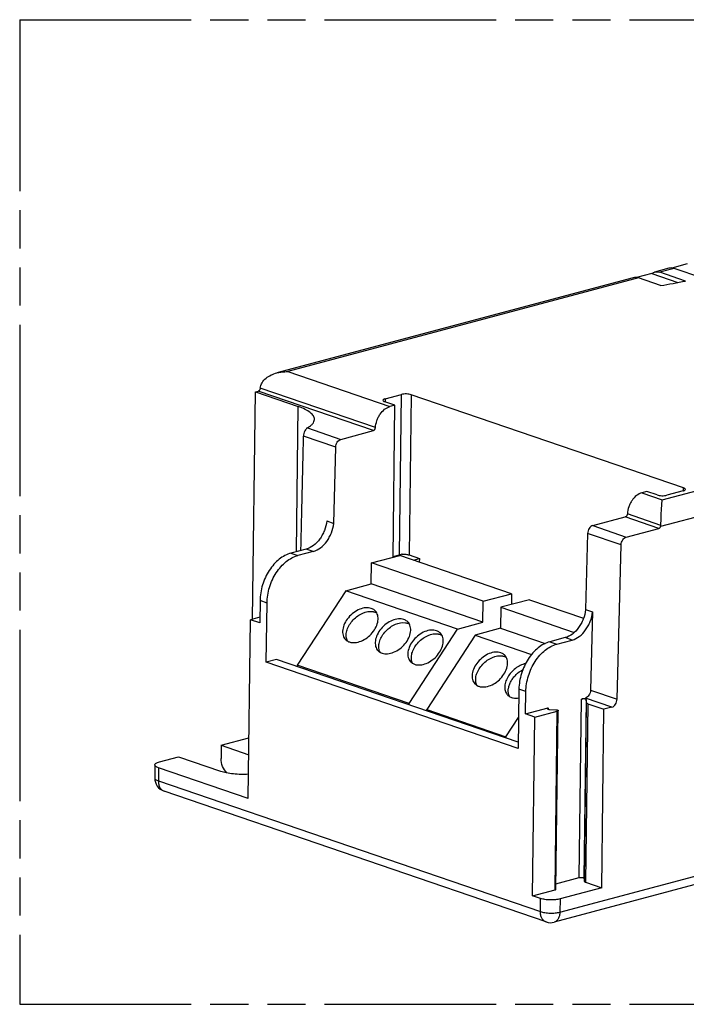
# Model space of a CAD drawing. Header units: millimetres. Extents: x 0 to 210, y 0 to 297.
# Tile 4 of 7: x 50 to 84, y 208 to 258. Entities that reach past the tile are written whole.
import ezdxf

# ---------------------------------------------------------------- set-up
doc = ezdxf.new("R2010")
doc.units = ezdxf.units.MM
doc.header["$LTSCALE"] = 19.36
doc.linetypes.add('PHANTOM', pattern=[0.8, 0.45, -0.05, 0.1, -0.05, 0.1, -0.05])
doc.layers.get('0').update_dxf_attribs({"linetype": 'CONTINUOUS'})
doc.layers.add('DEFAULT_3', color=7, linetype='PHANTOM')

msp = doc.modelspace()

# ---------------------------------------------------------------- linework, layer by layer
at = {"color": 9, "linetype": 'Continuous'}
for p, q in [((139.12296, 247.00469), (82.68601, 231.94007)), ((83.36389, 245.0451), (82.64198, 244.8524)), ((81.55912, 244.56336), (63.74185, 239.80742)), ((63.74185, 239.80742), (68.93278, 238.03117)), ((68.09656, 236.81095), (62.24299, 238.81395)), ((68.20108, 236.96338), (62.3488, 238.96594)), ((69.41374, 230.51182), (69.51776, 238.64861)), ((70.01224, 238.63645), (69.90823, 230.49965)), ((64.18745, 230.66633), (64.28161, 238.03219)), ((68.69272, 238.42838), (68.6908, 238.27834)), ((82.7694, 233.2965), (100.58667, 238.05244)), ((66.18005, 235.97284), (64.54765, 236.53143)), ((64.74048, 236.95155), (66.44203, 236.36931)), ((81.7281, 233.65282), (82.7694, 233.2965)), ((83.84695, 233.75173), (83.84887, 233.90178)), ((82.69907, 232.0025), (80.99641, 232.58513)), ((82.59584, 231.84953), (80.89188, 232.4326)), ((80.67933, 231.01142), (78.9752, 231.59455)), ((79.23735, 231.99096), (80.9413, 231.40789)), ((63.90915, 230.59204), (64.26413, 230.47057)), ((65.04232, 230.67829), (64.68733, 230.79976)), ((77.56756, 212.36172), (143.57057, 229.9798)), ((62.6916, 228.05675), (62.33661, 228.17822)), ((77.05822, 226.09264), (77.41208, 225.97156)), ((78.19026, 226.17927), (77.8364, 226.30036)), ((75.83954, 223.55773), (75.48628, 223.67861)), ((79.12263, 223.63072), (80.47397, 223.16831)), ((78.90345, 223.15095), (78.78749, 214.08042)), ((80.21199, 222.77185), (78.86066, 223.23425)), ((76.97221, 222.73017), (76.97142, 222.66817)), ((78.81142, 213.91711), (78.92737, 222.98764)), ((78.98502, 222.94483), (78.86907, 213.87431)), ((57.1809, 219.69349), (57.17238, 219.02654)), ((57.17238, 219.02654), (76.57859, 212.38605)), ((76.57859, 212.38605), (76.58711, 213.053)), ((77.57608, 213.02867), (77.56756, 212.36172))]:
    msp.add_line(p, q, dxfattribs=at)
at = {"color": 7, "linetype": 'Continuous'}
for p, q in [((83.09921, 245.05822), (82.37731, 244.86552)), ((84.03429, 245.27433), (83.26002, 245.06765)), ((84.7708, 244.56368), (83.36389, 245.0451)), ((81.29444, 244.57647), (63.1899, 239.74386)), ((82.22952, 244.79258), (81.45525, 244.58591)), ((82.68653, 244.17757), (81.55912, 244.56336)), ((82.22952, 244.79258), (83.56331, 244.33618)), ((83.94427, 244.40678), (82.64198, 244.8524)), ((61.95725, 227.23536), (62.10479, 238.77706)), ((62.10479, 238.77706), (62.24299, 238.81395)), ((62.10479, 238.77706), (64.28161, 238.03219)), ((68.69272, 238.42838), (69.51776, 238.64861)), ((83.84887, 233.90178), (70.01224, 238.63645)), ((69.19221, 238.10042), (68.67156, 238.27858)), ((69.19221, 238.10042), (68.93278, 238.03117)), ((69.09358, 230.38476), (69.19221, 238.10042)), ((66.44203, 236.36931), (68.09656, 236.81095)), ((66.07873, 232.10325), (66.18005, 235.97284)), ((81.98753, 233.72207), (81.7281, 233.65282)), ((82.50819, 233.54391), (81.98753, 233.72207)), ((83.82771, 233.75198), (83.00267, 233.53175)), ((65.72375, 232.22472), (66.07873, 232.10325)), ((79.23735, 231.99096), (80.89188, 232.4326)), ((78.97537, 231.59449), (78.87405, 227.7249)), ((80.9413, 231.40789), (82.59584, 231.84953)), ((80.47397, 223.16831), (80.67933, 231.01142)), ((64.68733, 230.79976), (63.90915, 230.59204)), ((65.04232, 230.67829), (64.26413, 230.47057)), ((69.09412, 230.4265), (69.41374, 230.51182)), ((67.9794, 229.02387), (67.99304, 230.09099)), ((67.99304, 230.09099), (69.43686, 230.47639)), ((73.67291, 228.14743), (67.99304, 230.09099)), ((75.11673, 228.53283), (69.43686, 230.47639)), ((69.90823, 230.49965), (70.42888, 230.3215)), ((70.12588, 230.24062), (70.42888, 230.3215)), ((70.42888, 230.3215), (70.42654, 230.13774)), ((66.69028, 228.67977), (67.9794, 229.02387)), ((73.65927, 227.08031), (67.9794, 229.02387)), ((143.27777, 229.46544), (77.27476, 211.84737)), ((66.69028, 228.67977), (64.22666, 224.89819)), ((72.37015, 226.73621), (66.69028, 228.67977)), ((73.67291, 228.14743), (75.11673, 228.53283)), ((75.11673, 228.53283), (75.1097, 227.98317)), ((62.33662, 228.17819), (62.32212, 227.04445)), ((62.65324, 225.05552), (62.6916, 228.05656)), ((73.65927, 227.08031), (73.67291, 228.14743)), ((76.01604, 228.2251), (74.57222, 227.8397)), ((76.01604, 228.2251), (78.76795, 227.28344)), ((74.57222, 227.8397), (74.55858, 226.77258)), ((74.57222, 227.8397), (78.2997, 226.56422)), ((78.87309, 227.72523), (79.22667, 227.60423)), ((79.22667, 227.60423), (79.12263, 223.63072)), ((61.73285, 218.13588), (61.8488, 227.20641)), ((62.32582, 227.33374), (61.8488, 227.20641)), ((62.32212, 227.04445), (61.8488, 227.20641)), ((72.37015, 226.73621), (73.65927, 227.08031)), ((69.90653, 222.95463), (72.37015, 226.73621)), ((74.55858, 226.77258), (73.26946, 226.42848)), ((74.55858, 226.77258), (76.817, 225.99979)), ((73.26946, 226.42848), (70.80584, 222.6469)), ((73.26946, 226.42848), (76.13256, 225.44877)), ((77.83763, 226.29994), (77.05945, 226.09222)), ((77.41198, 225.97153), (78.19026, 226.17927)), ((75.4484, 220.67722), (62.65323, 225.05552)), ((63.16888, 225.19316), (62.65324, 225.05552)), ((75.45255, 220.98988), (63.16888, 225.19316)), ((64.22666, 224.89819), (64.22581, 224.83149)), ((69.90653, 222.95463), (64.22666, 224.89819)), ((75.48692, 223.67836), (75.44855, 220.67717)), ((75.82505, 222.42396), (75.83954, 223.55758)), ((78.55379, 214.11277), (78.66975, 223.18329)), ((78.67138, 223.18373), (78.86066, 223.23425)), ((78.92737, 222.98764), (78.90345, 223.15095)), ((69.90568, 222.88793), (69.90653, 222.95463)), ((70.80499, 222.5802), (70.80584, 222.6469)), ((70.80584, 222.6469), (74.82908, 221.27021)), ((75.82505, 222.42396), (76.97221, 222.73017)), ((76.29837, 222.262), (77.4363, 222.56575)), ((77.04543, 222.65604), (77.36011, 222.6399)), ((77.32035, 213.49522), (77.4363, 222.56575)), ((77.36527, 213.52571), (77.48122, 222.59624)), ((78.98502, 222.94483), (79.80671, 222.66367)), ((79.69076, 213.59314), (79.80671, 222.66367)), ((80.21199, 222.77185), (79.80671, 222.66367)), ((74.82908, 221.27021), (75.46869, 222.25199)), ((76.29837, 222.262), (75.82505, 222.42396)), ((76.18242, 213.19147), (76.29837, 222.262)), ((60.36868, 220.8327), (61.77211, 221.20732)), ((74.82908, 221.27021), (74.82823, 221.20352)), ((60.36868, 220.8327), (60.36016, 220.16575)), ((60.36868, 220.8327), (61.76123, 220.35619)), ((57.22323, 219.99309), (58.20296, 220.25461)), ((58.20296, 220.25461), (60.33291, 219.52577)), ((56.99661, 219.84007), (56.98808, 219.17312)), ((61.73285, 218.13588), (57.1809, 219.69349)), ((76.86761, 211.86139), (57.4614, 218.50188)), ((77.36873, 213.79644), (78.55378, 214.11276)), ((78.78739, 214.08112), (78.81142, 213.91711)), ((79.69076, 213.59314), (77.57608, 213.02867)), ((78.86907, 213.87431), (79.69076, 213.59314)), ((76.18242, 213.19147), (77.32048, 213.49526)), ((76.58711, 213.053), (76.18242, 213.19147))]:
    msp.add_line(p, q, dxfattribs=at)
for centre, radius, start, end in [((56.98465, 388.77909), 146.86792, 280.0786569, 280.5774063), ((69.62601, 229.5712), 0.96553, 94.105083, 97.180024), ((77.0659, 223.03952), 0.38403, 262.242875, 266.943607), ((57.68805, 219.1642), 0.70003, 179.269115, 251.108506), ((77.09423, 212.52362), 0.69994, 251.1083, 284.947)]:
    msp.add_arc(centre, radius, start, end, dxfattribs=at)
msp.add_ellipse((61.5085, 199.23854), major_axis=(4.44124, 169.93038), ratio=0.01244494, start_param=-1.38409807, end_param=-1.34921034, dxfattribs=at)
for points, knots in [([(83.36389, 245.0451), (83.32053, 245.05994), (83.2318, 245.07845), (83.14123, 245.06944), (83.09921, 245.05822)], [0, 0, 0, 0, 0.51310164, 1, 1, 1, 1]), ([(81.55912, 244.56336), (81.51576, 244.57819), (81.42703, 244.59671), (81.33646, 244.5877), (81.29444, 244.57648)], [0, 0, 0, 0, 0.51310164, 1, 1, 1, 1]), ([(82.22952, 244.79258), (82.24073, 244.80107), (82.28617, 244.83232), (82.33763, 244.85493), (82.37731, 244.86552)], [0, 0, 0, 0, 0.25508118, 1, 1, 1, 1]), ([(82.37731, 244.86552), (82.41932, 244.87674), (82.50989, 244.88575), (82.59862, 244.86724), (82.64198, 244.8524)], [0, 0, 0, 0, 0.48689836, 1, 1, 1, 1]), ([(62.3488, 238.96594), (62.35919, 239.06421), (62.4295, 239.25875), (62.63555, 239.48493), (62.89691, 239.64718), (63.09055, 239.71739), (63.1899, 239.74392)], [0, 0, 0, 0, 0.24479173, 0.49319778, 0.74527609, 1, 1, 1, 1]), ([(63.1899, 239.74392), (63.32419, 239.77977), (63.50977, 239.80683), (63.69532, 239.80857), (63.74185, 239.80742)], [0, 0, 0, 0, 0.74915652, 1, 1, 1, 1]), ([(62.29478, 238.84558), (62.29093, 238.84171), (62.27584, 238.82808), (62.25738, 238.81779), (62.24299, 238.81395)], [0, 0, 0, 0, 0.26834429, 1, 1, 1, 1]), ([(62.33315, 238.90448), (62.33085, 238.89888), (62.32093, 238.87757), (62.3071, 238.85795), (62.29478, 238.84558)], [0, 0, 0, 0, 0.25751003, 1, 1, 1, 1]), ([(70.01224, 238.63645), (69.97655, 238.64866), (69.89573, 238.66581), (69.76882, 238.6761), (69.63979, 238.67191), (69.5559, 238.65879), (69.51776, 238.64861)], [0, 0, 0, 0, 0.22646661, 0.49287073, 0.76302803, 1, 1, 1, 1]), ([(65.09826, 237.38261), (65.09863, 237.41218), (65.08952, 237.47416), (65.04774, 237.56362), (64.97961, 237.65045), (64.84606, 237.77045), (64.61229, 237.90734), (64.40079, 237.99141), (64.28161, 238.03219)], [0, 0, 0, 0, 0.08072226, 0.16792703, 0.26663027, 0.37999015, 0.65619729, 1, 1, 1, 1]), ([(68.20109, 236.96348), (68.2084, 237.08462), (68.24571, 237.26644), (68.33961, 237.49103), (68.45845, 237.69408), (68.64347, 237.90035), (68.83629, 238.00542), (68.93278, 238.03117)], [0, 0, 0, 0, 0.26621762, 0.40077035, 0.53293535, 0.78094538, 1, 1, 1, 1]), ([(68.57943, 238.35188), (68.57922, 238.33668), (68.59934, 238.31258), (68.63408, 238.29296), (68.65813, 238.28318), (68.67156, 238.27858)], [0, 0, 0, 0, 0.37220327, 0.65228978, 1, 1, 1, 1]), ([(68.69272, 238.42838), (68.67654, 238.42406), (68.64742, 238.41453), (68.60578, 238.39504), (68.57966, 238.36909), (68.57943, 238.35188)], [0, 0, 0, 0, 0.35340255, 0.6368258, 1, 1, 1, 1]), ([(64.74048, 236.95155), (64.79391, 236.98169), (64.8893, 237.0429), (65.00516, 237.1492), (65.07924, 237.26222), (65.09778, 237.34423), (65.09826, 237.38261)], [0, 0, 0, 0, 0.31528252, 0.58023688, 0.80274956, 1, 1, 1, 1]), ([(64.74048, 236.95155), (64.71473, 236.93703), (64.6645, 236.88775), (64.58243, 236.75179), (64.54975, 236.62147), (64.54765, 236.53143)], [0, 0, 0, 0, 0.18643152, 0.43190277, 1, 1, 1, 1]), ([(68.09656, 236.81095), (68.12551, 236.81868), (68.17812, 236.86553), (68.199, 236.92918), (68.20109, 236.96348)], [0, 0, 0, 0, 0.46575039, 1, 1, 1, 1]), ([(66.18005, 235.97284), (66.18122, 236.01727), (66.1973, 236.10668), (66.26724, 236.25746), (66.36733, 236.34937), (66.44203, 236.36931)], [0, 0, 0, 0, 0.26696757, 0.53557829, 1, 1, 1, 1]), ([(81.7281, 233.65282), (81.63161, 233.62707), (81.43879, 233.522), (81.25377, 233.31573), (81.13493, 233.11268), (81.04102, 232.88809), (81.00373, 232.70627), (80.99641, 232.58513)], [0, 0, 0, 0, 0.21905451, 0.46706449, 0.59922939, 0.73378252, 1, 1, 1, 1]), ([(82.50819, 233.54391), (82.54388, 233.5317), (82.6247, 233.51455), (82.75161, 233.50426), (82.88064, 233.50846), (82.96453, 233.52157), (83.00267, 233.53175)], [0, 0, 0, 0, 0.22646661, 0.49287073, 0.76302803, 1, 1, 1, 1]), ([(83.82771, 233.75198), (83.84389, 233.7563), (83.87301, 233.76583), (83.91465, 233.78532), (83.94077, 233.81127), (83.941, 233.82849)], [0, 0, 0, 0, 0.35340255, 0.6368258, 1, 1, 1, 1]), ([(83.941, 233.82849), (83.94121, 233.84368), (83.92109, 233.86778), (83.88636, 233.8874), (83.8623, 233.89718), (83.84887, 233.90178)], [0, 0, 0, 0, 0.37220327, 0.65228978, 1, 1, 1, 1]), ([(82.69907, 232.0025), (82.70149, 232.15095), (82.70903, 232.4261), (82.72687, 232.79551), (82.74584, 233.07851), (82.76069, 233.2348), (82.7694, 233.2965)], [0, 0, 0, 0, 0.34358605, 0.63691762, 0.85579685, 1, 1, 1, 1]), ([(80.99641, 232.58513), (80.99434, 232.55083), (80.97343, 232.48718), (80.92083, 232.44033), (80.89188, 232.4326)], [0, 0, 0, 0, 0.53424961, 1, 1, 1, 1]), ([(65.72375, 232.22472), (65.70468, 232.06002), (65.64314, 231.81525), (65.50472, 231.51476), (65.33599, 231.2456), (65.07963, 230.97317), (64.81803, 230.83464), (64.68733, 230.79976)], [0, 0, 0, 0, 0.26828994, 0.40272305, 0.53433954, 0.78110606, 1, 1, 1, 1]), ([(65.04231, 230.67829), (65.17301, 230.71317), (65.43462, 230.8517), (65.69097, 231.12413), (65.8597, 231.39329), (65.99812, 231.69378), (66.05966, 231.93855), (66.07873, 232.10325)], [0, 0, 0, 0, 0.21889387, 0.46566036, 0.59727686, 0.73170998, 1, 1, 1, 1]), ([(79.23735, 231.99096), (79.16265, 231.97102), (79.06256, 231.87911), (78.99262, 231.72833), (78.97653, 231.63892), (78.97537, 231.59449)], [0, 0, 0, 0, 0.46442202, 0.73303268, 1, 1, 1, 1]), ([(82.59584, 231.84953), (82.60524, 231.85204), (82.64536, 231.87023), (82.6732, 231.90886), (82.68601, 231.94007)], [0, 0, 0, 0, 0.22374822, 1, 1, 1, 1]), ([(80.67933, 231.01142), (80.68049, 231.05585), (80.69658, 231.14526), (80.76652, 231.29604), (80.86661, 231.38795), (80.9413, 231.40789)], [0, 0, 0, 0, 0.26696757, 0.53557829, 1, 1, 1, 1]), ([(63.90915, 230.59204), (63.69331, 230.53443), (63.37875, 230.359), (63.03375, 230.02729), (62.79715, 229.71541), (62.60214, 229.36142), (62.40794, 228.85507), (62.34006, 228.44727), (62.33662, 228.17819)], [0, 0, 0, 0, 0.21915819, 0.34084754, 0.46894235, 0.60146961, 0.73599209, 1, 1, 1, 1]), ([(69.41374, 230.51182), (69.4207, 230.51367), (69.45091, 230.52104), (69.48164, 230.52616), (69.50533, 230.52916)], [0, 0, 0, 0, 0.23167464, 1, 1, 1, 1]), ([(69.55689, 230.53425), (69.62001, 230.53883), (69.73852, 230.53706), (69.85629, 230.51743), (69.90823, 230.49965)], [0, 0, 0, 0, 0.53547032, 1, 1, 1, 1]), ([(62.6916, 228.05656), (62.69504, 228.32564), (62.76288, 228.73345), (62.95706, 229.2398), (63.15205, 229.59381), (63.38864, 229.90571), (63.73362, 230.23745), (64.04818, 230.41292), (64.26402, 230.47054)], [0, 0, 0, 0, 0.26400276, 0.39852434, 0.53105144, 0.65914723, 0.78083787, 1, 1, 1, 1]), ([(67.98884, 227.7854), (67.90062, 227.81559), (67.69455, 227.83332), (67.38303, 227.75014), (67.07946, 227.57444), (66.817, 227.32563), (66.62453, 227.03129), (66.52343, 226.72336), (66.52953, 226.47165), (66.59561, 226.30444), (66.64605, 226.2355), (66.67469, 226.2056)], [0, 0, 0, 0, 0.11041595, 0.23711731, 0.37680782, 0.52148368, 0.66161228, 0.7890561, 0.90019612, 0.9509697, 1, 1, 1, 1]), ([(66.73865, 226.21649), (66.71558, 226.28994), (66.69894, 226.45678), (66.75366, 226.71305), (66.87867, 226.97009), (67.06343, 227.20774), (67.29387, 227.40758), (67.61748, 227.5922), (67.90021, 227.65069), (68.0693, 227.62288)], [0, 0, 0, 0, 0.10503399, 0.2232132, 0.3535354, 0.49162835, 0.63135413, 0.76623231, 1, 1, 1, 1]), ([(66.8769, 226.0786), (66.96513, 226.04841), (67.1712, 226.03069), (67.48272, 226.11387), (67.78628, 226.28956), (68.04874, 226.53838), (68.24121, 226.83271), (68.34231, 227.14064), (68.33621, 227.39235), (68.27013, 227.55957), (68.2197, 227.6285), (68.19105, 227.65841)], [0, 0, 0, 0, 0.11041595, 0.23711731, 0.37680782, 0.52148368, 0.66161228, 0.7890561, 0.90019612, 0.9509697, 1, 1, 1, 1]), ([(68.19105, 227.65841), (68.17744, 227.67262), (68.11851, 227.72698), (68.04594, 227.76586), (67.98884, 227.7854)], [0, 0, 0, 0, 0.24598203, 1, 1, 1, 1]), ([(68.0693, 227.62288), (68.07785, 227.62147), (68.11126, 227.6153), (68.14419, 227.60646), (68.16814, 227.59826)], [0, 0, 0, 0, 0.25505265, 1, 1, 1, 1]), ([(78.87405, 227.7249), (78.85498, 227.56019), (78.79344, 227.31543), (78.65502, 227.01494), (78.48629, 226.74578), (78.22994, 226.47335), (77.96833, 226.33482), (77.83763, 226.29994)], [0, 0, 0, 0, 0.26828994, 0.40272305, 0.53433954, 0.78110606, 1, 1, 1, 1]), ([(78.19026, 226.17927), (78.32096, 226.21416), (78.58256, 226.35269), (78.83892, 226.62512), (79.00765, 226.89428), (79.14607, 227.19477), (79.20761, 227.43953), (79.22667, 227.60423)], [0, 0, 0, 0, 0.21889387, 0.46566036, 0.59727686, 0.73170998, 1, 1, 1, 1]), ([(69.64547, 227.21853), (69.55724, 227.24872), (69.35118, 227.26645), (69.03965, 227.18327), (68.73609, 227.00757), (68.47363, 226.75876), (68.28116, 226.46442), (68.18006, 226.15649), (68.18616, 225.90478), (68.25224, 225.73757), (68.30267, 225.66863), (68.33132, 225.63873)], [0, 0, 0, 0, 0.11041595, 0.23711731, 0.37680782, 0.52148368, 0.66161228, 0.7890561, 0.90019612, 0.9509697, 1, 1, 1, 1]), ([(68.39528, 225.64961), (68.37221, 225.72307), (68.35557, 225.88991), (68.41029, 226.14618), (68.5353, 226.40322), (68.72006, 226.64087), (68.9505, 226.84071), (69.27411, 227.02533), (69.55684, 227.08382), (69.72593, 227.05601)], [0, 0, 0, 0, 0.10503399, 0.2232132, 0.3535354, 0.49162835, 0.63135413, 0.76623231, 1, 1, 1, 1]), ([(68.53353, 225.51173), (68.62176, 225.48154), (68.82782, 225.46382), (69.13935, 225.54699), (69.44291, 225.72269), (69.70537, 225.97151), (69.89784, 226.26584), (69.99894, 226.57377), (69.99284, 226.82548), (69.92676, 226.99269), (69.87633, 227.06163), (69.84768, 227.09153)], [0, 0, 0, 0, 0.11041595, 0.23711731, 0.37680782, 0.52148368, 0.66161228, 0.7890561, 0.90019612, 0.9509697, 1, 1, 1, 1]), ([(69.84768, 227.09153), (69.83406, 227.10575), (69.77514, 227.16011), (69.70257, 227.19899), (69.64547, 227.21853)], [0, 0, 0, 0, 0.24598203, 1, 1, 1, 1]), ([(69.72593, 227.05601), (69.73448, 227.0546), (69.76789, 227.04843), (69.80082, 227.03958), (69.82477, 227.03139)], [0, 0, 0, 0, 0.25505265, 1, 1, 1, 1]), ([(71.3021, 226.65166), (71.21387, 226.68185), (71.0078, 226.69957), (70.69628, 226.6164), (70.39271, 226.4407), (70.13026, 226.19188), (69.93779, 225.89755), (69.83669, 225.58962), (69.84279, 225.33791), (69.90886, 225.1707), (69.9593, 225.10176), (69.98794, 225.07186)], [0, 0, 0, 0, 0.11041595, 0.23711731, 0.37680782, 0.52148368, 0.66161228, 0.7890561, 0.90019612, 0.9509697, 1, 1, 1, 1]), ([(70.05191, 225.08274), (70.02884, 225.1562), (70.0122, 225.32304), (70.06691, 225.57931), (70.19193, 225.83634), (70.37669, 226.07399), (70.60712, 226.27384), (70.93073, 226.45846), (71.21346, 226.51695), (71.38255, 226.48914)], [0, 0, 0, 0, 0.10503399, 0.2232132, 0.3535354, 0.49162835, 0.63135413, 0.76623231, 1, 1, 1, 1]), ([(70.19016, 224.94486), (70.27838, 224.91467), (70.48445, 224.89694), (70.79597, 224.98012), (71.09954, 225.15582), (71.362, 225.40463), (71.55447, 225.69897), (71.65557, 226.0069), (71.64947, 226.25861), (71.58339, 226.42582), (71.53295, 226.49476), (71.50431, 226.52466)], [0, 0, 0, 0, 0.11041595, 0.23711731, 0.37680782, 0.52148368, 0.66161228, 0.7890561, 0.90019612, 0.9509697, 1, 1, 1, 1]), ([(71.50431, 226.52466), (71.49069, 226.53888), (71.43177, 226.59323), (71.35919, 226.63212), (71.3021, 226.65166)], [0, 0, 0, 0, 0.24598203, 1, 1, 1, 1]), ([(66.67469, 226.2056), (66.68831, 226.19138), (66.74723, 226.13703), (66.8198, 226.09814), (66.8769, 226.0786)], [0, 0, 0, 0, 0.24598203, 1, 1, 1, 1]), ([(71.38255, 226.48914), (71.3911, 226.48773), (71.42452, 226.48156), (71.45745, 226.47271), (71.48139, 226.46452)], [0, 0, 0, 0, 0.25505265, 1, 1, 1, 1]), ([(77.05945, 226.09222), (76.84362, 226.03461), (76.52905, 225.85918), (76.18406, 225.52746), (75.94745, 225.21559), (75.75245, 224.86159), (75.55824, 224.35525), (75.49035, 223.94745), (75.48692, 223.67836)], [0, 0, 0, 0, 0.2191582, 0.34084756, 0.46894237, 0.60146967, 0.73599209, 1, 1, 1, 1]), ([(68.33132, 225.63873), (68.34494, 225.62451), (68.40386, 225.57016), (68.47643, 225.53127), (68.53353, 225.51173)], [0, 0, 0, 0, 0.24598203, 1, 1, 1, 1]), ([(74.56802, 225.53411), (74.4798, 225.5643), (74.27373, 225.58203), (73.96221, 225.49885), (73.65864, 225.32315), (73.39618, 225.07434), (73.20371, 224.78), (73.10261, 224.47208), (73.10871, 224.22036), (73.17479, 224.05315), (73.22522, 223.98421), (73.25387, 223.95431)], [0, 0, 0, 0, 0.11041595, 0.23711731, 0.37680782, 0.52148368, 0.66161228, 0.7890561, 0.90019612, 0.9509697, 1, 1, 1, 1]), ([(74.77023, 225.40712), (74.75662, 225.42133), (74.69769, 225.47569), (74.62512, 225.51457), (74.56802, 225.53411)], [0, 0, 0, 0, 0.24598203, 1, 1, 1, 1]), ([(75.83954, 223.55758), (75.84298, 223.82666), (75.91083, 224.23447), (76.10502, 224.74082), (76.30001, 225.09482), (76.5366, 225.40671), (76.88159, 225.73845), (77.19614, 225.91392), (77.41198, 225.97153)], [0, 0, 0, 0, 0.26400374, 0.39852544, 0.53105259, 0.65914818, 0.78083858, 1, 1, 1, 1]), ([(69.98794, 225.07186), (70.00156, 225.05764), (70.06049, 225.00328), (70.13306, 224.9644), (70.19016, 224.94486)], [0, 0, 0, 0, 0.24598203, 1, 1, 1, 1]), ([(73.31783, 223.9652), (73.29476, 224.03865), (73.27812, 224.20549), (73.33284, 224.46176), (73.45785, 224.7188), (73.64261, 224.95645), (73.87305, 225.1563), (74.19666, 225.34091), (74.47939, 225.3994), (74.64848, 225.37159)], [0, 0, 0, 0, 0.10503399, 0.2232132, 0.3535354, 0.49162835, 0.63135413, 0.76623231, 1, 1, 1, 1]), ([(73.45608, 223.82732), (73.54431, 223.79713), (73.75038, 223.7794), (74.0619, 223.86258), (74.36546, 224.03828), (74.62792, 224.28709), (74.82039, 224.58143), (74.92149, 224.88935), (74.91539, 225.14107), (74.84931, 225.30828), (74.79888, 225.37722), (74.77023, 225.40712)], [0, 0, 0, 0, 0.11041595, 0.23711731, 0.37680782, 0.52148368, 0.66161228, 0.7890561, 0.90019612, 0.9509697, 1, 1, 1, 1]), ([(74.64848, 225.37159), (74.65703, 225.37018), (74.69044, 225.36401), (74.72337, 225.35517), (74.74732, 225.34697)], [0, 0, 0, 0, 0.25505265, 1, 1, 1, 1]), ([(75.82264, 224.98064), (75.63794, 224.94121), (75.36928, 224.80328), (75.08457, 224.53748), (74.91128, 224.2989), (74.79822, 224.04501), (74.75457, 223.79408), (74.78664, 223.56438), (74.863, 223.43702), (74.9105, 223.38744)], [0, 0, 0, 0, 0.2664343, 0.40876957, 0.54833687, 0.67928052, 0.79768676, 0.90313243, 1, 1, 1, 1]), ([(74.97446, 223.39833), (74.94168, 223.5027), (74.93874, 223.68226), (75.00164, 223.91189), (75.08527, 224.09247), (75.20012, 224.26578), (75.38745, 224.47724), (75.56026, 224.60703), (75.68445, 224.67404)], [0, 0, 0, 0, 0.21047667, 0.32993553, 0.4575743, 0.59134514, 0.72851516, 1, 1, 1, 1]), ([(73.25387, 223.95431), (73.26749, 223.94009), (73.32641, 223.88574), (73.39898, 223.84685), (73.45608, 223.82732)], [0, 0, 0, 0, 0.24598203, 1, 1, 1, 1]), ([(79.12263, 223.63072), (79.12147, 223.58629), (79.10538, 223.49688), (79.03544, 223.3461), (78.93535, 223.25419), (78.86066, 223.23425)], [0, 0, 0, 0, 0.26696757, 0.53557829, 1, 1, 1, 1]), ([(74.9105, 223.38744), (74.92411, 223.37322), (74.98304, 223.31887), (75.05561, 223.27998), (75.11271, 223.26044)], [0, 0, 0, 0, 0.24598203, 1, 1, 1, 1]), ([(75.11271, 223.26044), (75.1401, 223.25107), (75.26021, 223.21999), (75.38765, 223.2239), (75.48093, 223.24044)], [0, 0, 0, 0, 0.23405671, 1, 1, 1, 1]), ([(78.90345, 223.15095), (78.90278, 223.15549), (78.8951, 223.16539), (78.86663, 223.18044), (78.81364, 223.19172), (78.7438, 223.19472), (78.69423, 223.18973), (78.67138, 223.18373)], [0, 0, 0, 0, 0.05639175, 0.14089678, 0.3949253, 0.70994674, 1, 1, 1, 1]), ([(80.21199, 222.77185), (80.28669, 222.79179), (80.38678, 222.88369), (80.45671, 223.03448), (80.4728, 223.12389), (80.47397, 223.16831)], [0, 0, 0, 0, 0.46442202, 0.73303268, 1, 1, 1, 1]), ([(76.92689, 222.69957), (76.92675, 222.68833), (76.9503, 222.67407), (76.97993, 222.66491), (77.00207, 222.66065), (77.01407, 222.65901)], [0, 0, 0, 0, 0.3389202, 0.63498795, 1, 1, 1, 1]), ([(76.97221, 222.73017), (76.96059, 222.72707), (76.94297, 222.7221), (76.92698, 222.70646), (76.92689, 222.69957)], [0, 0, 0, 0, 0.63584121, 1, 1, 1, 1]), ([(77.36011, 222.6399), (77.37606, 222.63906), (77.40539, 222.63612), (77.44358, 222.62665), (77.47006, 222.61583), (77.48128, 222.60206), (77.48121, 222.59624)], [0, 0, 0, 0, 0.35599389, 0.65621088, 0.87031374, 1, 1, 1, 1]), ([(77.48121, 222.59624), (77.48112, 222.58938), (77.46525, 222.57379), (77.44772, 222.56882), (77.43616, 222.56571)], [0, 0, 0, 0, 0.36443798, 1, 1, 1, 1]), ([(78.98502, 222.94483), (78.97061, 222.94976), (78.94805, 222.95855), (78.92873, 222.97834), (78.92737, 222.98764)], [0, 0, 0, 0, 0.61834619, 1, 1, 1, 1]), ([(60.65184, 219.44282), (60.55669, 219.5289), (60.41076, 219.76217), (60.35841, 220.02889), (60.36016, 220.16575)], [0, 0, 0, 0, 0.48386269, 1, 1, 1, 1]), ([(57.1809, 219.69349), (57.15402, 219.70269), (57.1062, 219.72165), (57.04673, 219.75672), (57.00721, 219.79499), (56.99644, 219.82633), (56.99661, 219.84007)], [0, 0, 0, 0, 0.34452277, 0.62159153, 0.83332528, 1, 1, 1, 1]), ([(56.99661, 219.84007), (56.9968, 219.85538), (57.01153, 219.8904), (57.06062, 219.93041), (57.1331, 219.96615), (57.19084, 219.98445), (57.22323, 219.99309)], [0, 0, 0, 0, 0.15975724, 0.36992916, 0.6501208, 1, 1, 1, 1]), ([(60.33291, 219.52577), (60.42989, 219.49259), (60.64496, 219.43819), (61.11721, 219.36919), (61.49383, 219.36148), (61.74923, 219.37656)], [0, 0, 0, 0, 0.21491652, 0.4635479, 1, 1, 1, 1]), ([(78.55378, 214.11276), (78.57646, 214.11872), (78.62582, 214.12423), (78.69575, 214.12146), (78.74931, 214.11024), (78.77825, 214.09556), (78.78671, 214.08575), (78.78739, 214.08112)], [0, 0, 0, 0, 0.28656524, 0.60086405, 0.85628468, 0.94286368, 1, 1, 1, 1]), ([(77.32048, 213.49526), (77.33198, 213.49835), (77.34943, 213.50334), (77.36518, 213.51888), (77.36526, 213.52571)], [0, 0, 0, 0, 0.63541482, 1, 1, 1, 1]), ([(78.81142, 213.91711), (78.81278, 213.90781), (78.8321, 213.88802), (78.85466, 213.87924), (78.86907, 213.87431)], [0, 0, 0, 0, 0.38165381, 1, 1, 1, 1]), ([(77.57608, 213.02867), (77.4998, 213.00831), (77.33202, 212.98209), (77.07395, 212.97367), (76.82013, 212.99428), (76.6585, 213.02857), (76.58711, 213.053)], [0, 0, 0, 0, 0.23696036, 0.50713058, 0.77354446, 1, 1, 1, 1])]:
    msp.add_open_spline(points, degree=3, knots=knots, dxfattribs=at)
for points in [[(62.34879, 238.96591), (62.34656, 238.9449), (62.34117, 238.92403), (62.33315, 238.90448)], [(82.68601, 231.94007), (82.69408, 231.95974), (82.69873, 231.98124), (82.69907, 232.0025)], [(68.16814, 227.59826), (68.19881, 227.58777), (68.2287, 227.57456), (68.25697, 227.5587)], [(69.82477, 227.03139), (69.85543, 227.0209), (69.88533, 227.00769), (69.9136, 226.99183)], [(66.7753, 226.12801), (66.76043, 226.15626), (66.74822, 226.18603), (66.73865, 226.21649)], [(71.48139, 226.46452), (71.51206, 226.45402), (71.54195, 226.44082), (71.57023, 226.42496)], [(68.43193, 225.56114), (68.41706, 225.58939), (68.40485, 225.61916), (68.39528, 225.64961)], [(70.08856, 224.99427), (70.07369, 225.02252), (70.06147, 225.05229), (70.05191, 225.08274)], [(74.74732, 225.34697), (74.77798, 225.33648), (74.80788, 225.32327), (74.83615, 225.30741)], [(73.35448, 223.87672), (73.33961, 223.90497), (73.3274, 223.93474), (73.31783, 223.9652)], [(75.01111, 223.30985), (74.99624, 223.3381), (74.98402, 223.36787), (74.97446, 223.39833)]]:
    msp.add_open_spline(points, degree=3, dxfattribs=at)
at = {"color": 9, "linetype": 'Continuous'}
for points, knots in [([(56.98808, 219.17312), (56.98791, 219.15938), (56.99868, 219.12804), (57.0382, 219.08977), (57.09767, 219.0547), (57.14549, 219.03573), (57.17238, 219.02654)], [0, 0, 0, 0, 0.16667652, 0.37841413, 0.65548073, 1, 1, 1, 1]), ([(57.17238, 219.02654), (57.1716, 218.96596), (57.18219, 218.84939), (57.23842, 218.6912), (57.33194, 218.568), (57.41738, 218.51694), (57.4614, 218.50188)], [0, 0, 0, 0, 0.28528912, 0.54561317, 0.78091348, 1, 1, 1, 1]), ([(76.86761, 211.86139), (76.82359, 211.87645), (76.73815, 211.92751), (76.64463, 212.05071), (76.5884, 212.2089), (76.57781, 212.32547), (76.57859, 212.38605)], [0, 0, 0, 0, 0.21908652, 0.45438683, 0.71471088, 1, 1, 1, 1]), ([(76.57859, 212.38605), (76.64997, 212.36162), (76.81161, 212.32733), (77.06542, 212.30672), (77.32349, 212.31514), (77.49128, 212.34136), (77.56756, 212.36172)], [0, 0, 0, 0, 0.2264522, 0.49286919, 0.76304278, 1, 1, 1, 1]), ([(77.56756, 212.36172), (77.56677, 212.29988), (77.55377, 212.18219), (77.49581, 212.02442), (77.40262, 211.90476), (77.31758, 211.8588), (77.27476, 211.84737)], [0, 0, 0, 0, 0.29391924, 0.55750348, 0.78939095, 1, 1, 1, 1])]:
    msp.add_open_spline(points, degree=3, knots=knots, dxfattribs=at)
at = {"layer": 'DEFAULT_3', "color": 91, "linetype": 'PHANTOM', "true_color": 0x80ff80}
for p, q in [((50.12864, 257.68), (50.12864, 207.68)), ((50.12864, 257.68), (150.12864, 257.68)), ((50.12864, 207.68), (150.12864, 207.68))]:
    msp.add_line(p, q, dxfattribs=at)

doc.saveas('drawing.dxf')
